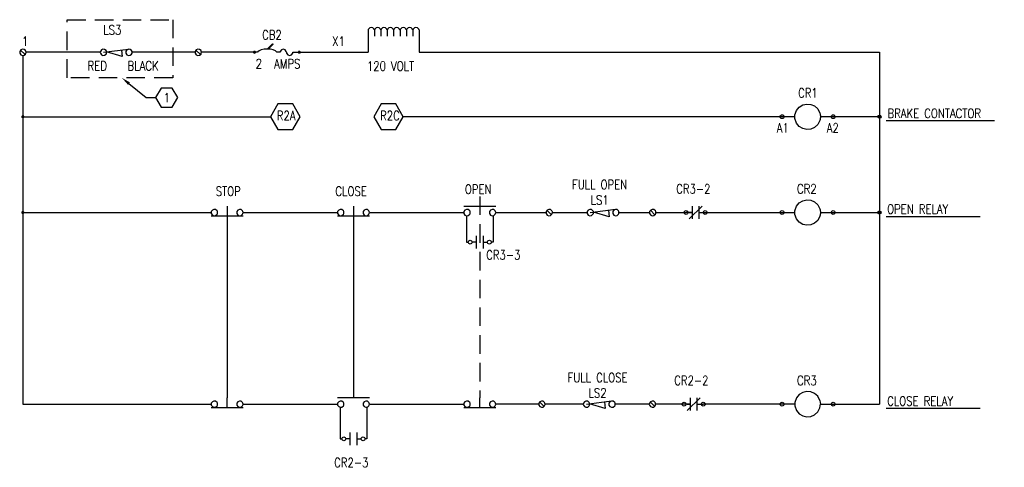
# Model space of a CAD drawing. Header units: inches. Extents: x 188.1 to 208.4, y 26.7 to 44.8.
# Tile 1 of 3: x 188.3 to 201.6, y 26.7 to 32.8. Entities that reach past the tile are written whole.
import ezdxf
from ezdxf import colors
from ezdxf.entities.mleader import LeaderData, LeaderLine
from ezdxf.enums import TextEntityAlignment as Align
from ezdxf.math import Vec2, Vec3

# ---------------------------------------------------------------- set-up
doc = ezdxf.new("R2010")
doc.units = ezdxf.units.IN
doc.header["$MEASUREMENT"] = 0
doc.linetypes.add('DASHED2', pattern=[0.375, 0.25, -0.125])
doc.linetypes.add('HIDDEN', pattern=[0.375, 0.25, -0.125])
for name, color, linetype, lineweight in [('E-ANNO-KEYN', 2, 'Continuous', 25), ('E-ANNO-TEXT', 2, 'Continuous', 25), ('E-DETL-GRPH', 3, 'Continuous', 35), ('E-DETL-GRPH-HIDD', 3, 'HIDDEN', 35)]:
    doc.layers.add(name, color=color, linetype=linetype, lineweight=lineweight)
doc.styles.add('Annotative', font='romans.shx', dxfattribs={"width": 0.8, "height": 0.125})
doc.styles.get("Standard").update_dxf_attribs({"font": 'romans.shx', "width": 0.8})

# ---------------------------------------------------------------- blocks, each defined once
blk = doc.blocks.new('KEYNOTE')
at = {"transparency": 16777216, "flags": 128}
blk.add_lwpolyline([(-0.075, 0.13), (-0.15, 0), (-0.075, -0.13), (0.075, -0.13), (0.15, 0), (0.075, 0.13)], close=True, dxfattribs=at)
at = {"transparency": 16777216, "style": 'Annotative', "width": 0.8}
blk.add_attdef('KN', text='', height=0.125, dxfattribs=at).set_placement((0, 0), align=Align.MIDDLE)

msp = doc.modelspace()

# ---------------------------------------------------------------- linework, layer by layer
at = {"lineweight": -3, "transparency": 33554559}
for points in [[(188.359, 30.193), (188.35, 30.186), (188.369, 30.174)], [(188.369, 30.197), (188.359, 30.193), (188.369, 30.174)], [(188.38, 30.193), (188.369, 30.197), (188.369, 30.174)], [(188.388, 30.186), (188.38, 30.193), (188.369, 30.174)], [(188.35, 30.186), (188.348, 30.174), (188.369, 30.174)], [(188.348, 30.174), (188.35, 30.163), (188.369, 30.174)], [(188.35, 30.163), (188.359, 30.155), (188.369, 30.174)], [(188.359, 30.155), (188.369, 30.152), (188.369, 30.174)], [(188.391, 30.174), (188.388, 30.186), (188.369, 30.174)], [(188.369, 30.152), (188.38, 30.155), (188.369, 30.174)], [(188.38, 30.155), (188.388, 30.163), (188.369, 30.174)], [(188.388, 30.163), (188.391, 30.174), (188.369, 30.174)]]:
    msp.add_solid(points, dxfattribs=at)
at = {"layer": 'E-ANNO-TEXT', "lineweight": -3}
for points in [[(200.032, 31.416), (201.494, 31.416)], [(200.032, 30.12), (201.302, 30.12)], [(200.032, 27.531), (201.302, 27.531)]]:
    msp.add_lwpolyline(points, dxfattribs=at)
at = {"layer": 'E-DETL-GRPH', "lineweight": -3}
for p, q in [((191.129, 30.261), (191.129, 27.67)), ((192.835, 30.261), (192.835, 27.67))]:
    msp.add_line(p, q, dxfattribs=at)
at = {"layer": 'E-DETL-GRPH', "linetype": 'DASHED2', "lineweight": -3}
msp.add_lwpolyline([(188.968, 32.781), (190.394, 32.781), (190.394, 31.996), (188.968, 31.996)], close=True, dxfattribs=at)
at = {"layer": 'E-DETL-GRPH', "lineweight": -3}
for points in [[(193.032, 32.643), (193.032, 32.34)], [(193.119, 32.643), (193.119, 32.557)], [(193.205, 32.643), (193.205, 32.557)], [(193.292, 32.643), (193.292, 32.557)], [(193.377, 32.643), (193.377, 32.557)], [(193.465, 32.643), (193.465, 32.557)], [(193.55, 32.643), (193.55, 32.557)], [(193.637, 32.643), (193.637, 32.557)], [(193.723, 32.643), (193.723, 32.34)], [(191.671, 32.384), (191.741, 32.455)], [(191.741, 32.455), (191.749, 32.452)], [(188.328, 32.352), (188.327, 32.34), (188.328, 32.328)], [(188.4, 32.309), (188.339, 32.371)], [(188.406, 32.317), (188.411, 32.328), (188.412, 32.34), (188.411, 32.352), (188.406, 32.363)], [(189.413, 32.34), (188.412, 32.34)], [(189.416, 32.352), (189.414, 32.34), (189.416, 32.328)], [(189.457, 32.34), (189.796, 32.383)], [(189.494, 32.317), (189.498, 32.328), (189.5, 32.34), (189.498, 32.352), (189.494, 32.363)], [(189.7, 32.369), (189.7, 32.371), (189.712, 32.282), (189.5, 32.346)], [(189.761, 32.352), (189.76, 32.34), (189.761, 32.328)], [(190.696, 32.34), (189.845, 32.34), (189.844, 32.352), (189.839, 32.363)], [(189.839, 32.317), (189.844, 32.328), (189.845, 32.34)], [(190.698, 32.352), (190.696, 32.34), (190.698, 32.328)], [(190.77, 32.309), (190.708, 32.371)], [(190.776, 32.317), (190.78, 32.328), (190.782, 32.34), (190.78, 32.352), (190.776, 32.363)], [(191.541, 32.34), (190.782, 32.34)], [(191.544, 32.346), (191.543, 32.34)], [(191.749, 32.452), (191.683, 32.383)], [(191.799, 32.34), (191.798, 32.346)], [(191.844, 32.34), (191.801, 32.34)], [(191.845, 32.351), (191.844, 32.34)], [(191.929, 32.34), (191.928, 32.351)], [(191.931, 32.34), (191.932, 32.329)], [(192.015, 32.329), (192.016, 32.34)], [(192.016, 32.34), (192.103, 32.34)], [(192.064, 32.34), (193.032, 32.34)], [(193.723, 32.34), (199.941, 32.34), (199.941, 27.584)], [(188.369, 32.297), (188.369, 27.584), (190.913, 27.584)], [(188.369, 31.469), (191.715, 31.469)], [(198.798, 31.469), (193.509, 31.469)], [(199.941, 31.469), (199.143, 31.469)], [(190.993, 30.151), (190.997, 30.161), (190.999, 30.174), (190.997, 30.186), (190.993, 30.197)], [(191.338, 30.151), (191.342, 30.161), (191.344, 30.174), (191.342, 30.186), (191.338, 30.197)], [(192.699, 30.151), (192.704, 30.161), (192.705, 30.174), (192.704, 30.186), (192.699, 30.197)], [(193.044, 30.151), (193.049, 30.161), (193.051, 30.174), (193.049, 30.186), (193.044, 30.197)], [(194.326, 30.261), (194.759, 30.261)], [(194.406, 30.151), (194.41, 30.161), (194.412, 30.174), (194.41, 30.186), (194.406, 30.197)], [(194.751, 30.151), (194.756, 30.161), (194.757, 30.174), (194.756, 30.186), (194.751, 30.197)], [(195.51, 30.143), (195.449, 30.204)], [(195.516, 30.197), (195.521, 30.186), (195.522, 30.174), (195.991, 30.174)], [(196.034, 30.174), (196.375, 30.218)], [(196.071, 30.151), (196.076, 30.161), (196.077, 30.174), (196.076, 30.186), (196.071, 30.197)], [(196.279, 30.203), (196.279, 30.206), (196.289, 30.116), (196.077, 30.18)], [(196.416, 30.151), (196.421, 30.161), (196.422, 30.174), (196.421, 30.186), (196.416, 30.197)], [(196.908, 30.143), (196.847, 30.204)], [(196.914, 30.151), (196.919, 30.161), (196.92, 30.174), (196.919, 30.186), (196.914, 30.197)], [(197.371, 30.088), (197.544, 30.261)], [(197.414, 30.088), (197.414, 30.261)], [(197.501, 30.261), (197.501, 30.088)], [(188.369, 30.174), (190.913, 30.174)], [(190.915, 30.186), (190.913, 30.174), (190.915, 30.161)], [(190.913, 30.131), (191.345, 30.131)], [(191.26, 30.186), (191.258, 30.174), (191.26, 30.161)], [(191.344, 30.174), (192.62, 30.174)], [(192.621, 30.186), (192.62, 30.174), (192.621, 30.161)], [(192.62, 30.131), (193.052, 30.131)], [(192.966, 30.186), (192.965, 30.174), (192.966, 30.161)], [(193.052, 30.174), (194.326, 30.174)], [(194.328, 30.186), (194.326, 30.174), (194.328, 30.161)], [(194.363, 30.131), (194.363, 29.774), (194.386, 29.774)], [(194.673, 30.186), (194.671, 30.174), (194.673, 30.161)], [(194.722, 30.131), (194.722, 29.774), (194.699, 29.774)], [(194.759, 30.174), (195.437, 30.174)], [(195.438, 30.186), (195.437, 30.174), (195.438, 30.161)], [(195.516, 30.151), (195.521, 30.161), (195.522, 30.174)], [(195.993, 30.186), (195.991, 30.174), (195.993, 30.161)], [(196.338, 30.186), (196.337, 30.174), (196.338, 30.161)], [(196.424, 30.174), (196.835, 30.174)], [(196.836, 30.186), (196.835, 30.174), (196.836, 30.161)], [(196.922, 30.174), (197.328, 30.174)], [(197.371, 30.174), (197.414, 30.174), (197.328, 30.174)], [(197.501, 30.174), (197.586, 30.174)], [(197.586, 30.174), (198.798, 30.174)], [(199.143, 30.174), (199.941, 30.174)], [(194.499, 29.687), (194.499, 29.86)], [(194.586, 29.86), (194.586, 29.687)], [(194.499, 29.774), (194.438, 29.774)], [(194.586, 29.774), (194.646, 29.774)], [(191.129, 27.54), (191.129, 27.67)], [(193.052, 27.67), (192.62, 27.67)], [(194.542, 27.54), (194.542, 27.67)], [(197.345, 27.497), (197.518, 27.67)], [(197.388, 27.497), (197.388, 27.67)], [(197.475, 27.67), (197.475, 27.497)], [(190.915, 27.596), (190.913, 27.584), (190.915, 27.572)], [(190.913, 27.54), (191.345, 27.54)], [(190.993, 27.561), (190.997, 27.572), (190.999, 27.584), (190.997, 27.596), (190.993, 27.607)], [(191.26, 27.596), (191.258, 27.584), (191.26, 27.572)], [(191.338, 27.561), (191.342, 27.572), (191.344, 27.584), (191.342, 27.596), (191.338, 27.607)], [(191.344, 27.584), (192.62, 27.584)], [(192.621, 27.596), (192.62, 27.584), (192.621, 27.572)], [(192.657, 27.542), (192.657, 27.115), (192.679, 27.115)], [(192.699, 27.561), (192.704, 27.572), (192.705, 27.584), (192.704, 27.596), (192.699, 27.607)], [(192.966, 27.596), (192.965, 27.584), (192.966, 27.572)], [(193.015, 27.542), (193.015, 27.115), (192.992, 27.115)], [(193.044, 27.561), (193.049, 27.572), (193.051, 27.584), (193.049, 27.596), (193.044, 27.607)], [(193.052, 27.584), (194.326, 27.584)], [(194.328, 27.596), (194.326, 27.584), (194.328, 27.572)], [(194.326, 27.54), (194.759, 27.54)], [(194.406, 27.561), (194.41, 27.572), (194.412, 27.584), (194.41, 27.596), (194.406, 27.607)], [(194.673, 27.596), (194.671, 27.584), (194.673, 27.572)], [(194.751, 27.561), (194.756, 27.572), (194.757, 27.584), (194.756, 27.596), (194.751, 27.607)], [(195.336, 27.584), (194.759, 27.584)], [(195.339, 27.596), (195.338, 27.584), (195.339, 27.572)], [(195.411, 27.553), (195.35, 27.615)], [(195.417, 27.561), (195.422, 27.572), (195.423, 27.584), (195.422, 27.596), (195.417, 27.607)], [(195.938, 27.584), (195.423, 27.584)], [(195.941, 27.596), (195.94, 27.584), (195.941, 27.572)], [(195.982, 27.584), (196.321, 27.627)], [(196.019, 27.561), (196.024, 27.572), (196.025, 27.584), (196.024, 27.596), (196.019, 27.607)], [(196.225, 27.613), (196.225, 27.615), (196.237, 27.524), (196.025, 27.589)], [(196.286, 27.596), (196.285, 27.584), (196.286, 27.572)], [(196.364, 27.561), (196.369, 27.572), (196.37, 27.584), (196.369, 27.596), (196.364, 27.607)], [(196.832, 27.584), (196.37, 27.584)], [(196.833, 27.596), (196.832, 27.584), (196.833, 27.572)], [(196.905, 27.553), (196.844, 27.615)], [(196.911, 27.561), (196.916, 27.572), (196.917, 27.584), (196.916, 27.596), (196.911, 27.607)], [(197.388, 27.584), (197.301, 27.584), (196.917, 27.584)], [(197.345, 27.584), (197.388, 27.584)], [(197.475, 27.584), (197.561, 27.584)], [(198.798, 27.584), (197.561, 27.584)], [(198.8, 27.608), (198.798, 27.584), (198.8, 27.56)], [(199.136, 27.633), (199.142, 27.608), (199.143, 27.584), (199.941, 27.584)], [(199.136, 27.535), (199.142, 27.56), (199.143, 27.584)], [(192.792, 27.028), (192.792, 27.201)], [(192.879, 27.201), (192.879, 27.028)], [(192.792, 27.115), (192.731, 27.115)], [(192.879, 27.115), (192.939, 27.115)]]:
    msp.add_lwpolyline(points, dxfattribs=at)
for points in [[(192.015, 31.297), (192.114, 31.469), (192.015, 31.642), (191.815, 31.642), (191.715, 31.469), (191.815, 31.297)], [(193.408, 31.297), (193.509, 31.469), (193.408, 31.642), (193.209, 31.642), (193.11, 31.469), (193.209, 31.297)]]:
    msp.add_lwpolyline(points, close=True, dxfattribs=at)
for centre, radius in [((198.625, 31.469), 0.026), ((199.316, 31.469), 0.026), ((199.941, 31.469), 0.0215), ((197.328, 30.174), 0.026), ((197.586, 30.174), 0.026), ((198.625, 30.174), 0.026), ((199.316, 30.174), 0.026), ((199.941, 30.174), 0.0215), ((194.412, 29.774), 0.026), ((194.671, 29.774), 0.026), ((197.301, 27.584), 0.026), ((197.561, 27.584), 0.026), ((198.625, 27.584), 0.026), ((199.316, 27.584), 0.026), ((192.705, 27.115), 0.026), ((192.965, 27.115), 0.026)]:
    msp.add_circle(centre, radius, dxfattribs=at)
for points, knots in [([(193.116, 32.643), (193.115, 32.646), (193.114, 32.65), (193.113, 32.653), (193.093, 32.684), (193.057, 32.684), (193.037, 32.653), (193.036, 32.65), (193.035, 32.646), (193.034, 32.643)], [0, 0, 0, 0, 1, 1, 1, 2, 2, 2, 3, 3, 3, 3]), ([(193.203, 32.643), (193.202, 32.646), (193.201, 32.65), (193.2, 32.653), (193.18, 32.684), (193.144, 32.684), (193.124, 32.653), (193.123, 32.65), (193.122, 32.646), (193.121, 32.643)], [0, 0, 0, 0, 1, 1, 1, 2, 2, 2, 3, 3, 3, 3]), ([(193.289, 32.643), (193.288, 32.646), (193.287, 32.65), (193.286, 32.653), (193.265, 32.684), (193.23, 32.684), (193.209, 32.653), (193.208, 32.65), (193.207, 32.646), (193.206, 32.643)], [0, 0, 0, 0, 1, 1, 1, 2, 2, 2, 3, 3, 3, 3]), ([(193.376, 32.643), (193.375, 32.646), (193.374, 32.65), (193.373, 32.653), (193.352, 32.684), (193.317, 32.684), (193.296, 32.653), (193.295, 32.65), (193.294, 32.646), (193.293, 32.643)], [0, 0, 0, 0, 1, 1, 1, 2, 2, 2, 3, 3, 3, 3]), ([(193.461, 32.643), (193.46, 32.646), (193.459, 32.65), (193.458, 32.653), (193.438, 32.684), (193.403, 32.684), (193.382, 32.653), (193.381, 32.65), (193.38, 32.646), (193.379, 32.643)], [0, 0, 0, 0, 1, 1, 1, 2, 2, 2, 3, 3, 3, 3]), ([(193.549, 32.643), (193.548, 32.646), (193.547, 32.65), (193.546, 32.653), (193.525, 32.684), (193.49, 32.684), (193.469, 32.653), (193.468, 32.65), (193.467, 32.646), (193.466, 32.643)], [0, 0, 0, 0, 1, 1, 1, 2, 2, 2, 3, 3, 3, 3]), ([(193.634, 32.643), (193.633, 32.646), (193.632, 32.65), (193.631, 32.653), (193.61, 32.684), (193.575, 32.684), (193.555, 32.653), (193.554, 32.65), (193.553, 32.646), (193.552, 32.643)], [0, 0, 0, 0, 1, 1, 1, 2, 2, 2, 3, 3, 3, 3]), ([(193.721, 32.643), (193.72, 32.646), (193.719, 32.65), (193.718, 32.653), (193.698, 32.684), (193.662, 32.684), (193.642, 32.653), (193.641, 32.65), (193.64, 32.646), (193.639, 32.643)], [0, 0, 0, 0, 1, 1, 1, 2, 2, 2, 3, 3, 3, 3]), ([(198.8, 31.445), (198.83, 31.262), (199.08, 31.243), (199.136, 31.42), (199.138, 31.428), (199.14, 31.437), (199.142, 31.445), (199.142, 31.453), (199.143, 31.461), (199.143, 31.469), (199.143, 31.477), (199.142, 31.485), (199.142, 31.494), (199.14, 31.502), (199.138, 31.51), (199.136, 31.518), (199.08, 31.695), (198.83, 31.676), (198.8, 31.494), (198.799, 31.485), (198.799, 31.477), (198.798, 31.469), (198.799, 31.461), (198.799, 31.453), (198.8, 31.445)], [0, 0, 0, 0, 1, 1, 1, 2, 2, 2, 3, 3, 3, 4, 4, 4, 5, 5, 5, 6, 6, 6, 7, 7, 7, 8, 8, 8, 8]), ([(199.136, 30.223), (199.08, 30.4), (198.83, 30.381), (198.8, 30.198), (198.799, 30.19), (198.799, 30.182), (198.798, 30.174), (198.799, 30.165), (198.799, 30.157), (198.8, 30.149), (198.83, 29.966), (199.08, 29.948), (199.136, 30.125), (199.138, 30.133), (199.14, 30.141), (199.142, 30.149), (199.142, 30.157), (199.143, 30.165), (199.143, 30.174), (199.143, 30.182), (199.142, 30.19), (199.142, 30.198), (199.14, 30.206), (199.138, 30.214), (199.136, 30.223)], [0, 0, 0, 0, 1, 1, 1, 2, 2, 2, 3, 3, 3, 4, 4, 4, 5, 5, 5, 6, 6, 6, 7, 7, 7, 8, 8, 8, 8])]:
    msp.add_open_spline(points, degree=3, knots=knots, dxfattribs=at)
for points in [[(188.406, 32.363), (188.384, 32.394), (188.341, 32.387), (188.328, 32.352)], [(188.328, 32.328), (188.341, 32.293), (188.384, 32.286), (188.406, 32.317)], [(189.494, 32.363), (189.471, 32.394), (189.428, 32.387), (189.416, 32.352)], [(189.416, 32.328), (189.428, 32.293), (189.471, 32.286), (189.494, 32.317)], [(189.839, 32.363), (189.817, 32.394), (189.774, 32.387), (189.761, 32.352)], [(189.761, 32.328), (189.774, 32.293), (189.817, 32.286), (189.839, 32.317)], [(190.776, 32.363), (190.753, 32.394), (190.71, 32.387), (190.698, 32.352)], [(190.698, 32.328), (190.71, 32.293), (190.753, 32.286), (190.776, 32.317)], [(191.798, 32.346), (191.773, 32.395), (191.569, 32.395), (191.544, 32.346)], [(191.928, 32.351), (191.917, 32.393), (191.856, 32.393), (191.845, 32.351)], [(191.932, 32.329), (191.943, 32.287), (192.004, 32.287), (192.015, 32.329)], [(190.993, 30.197), (190.97, 30.227), (190.927, 30.221), (190.915, 30.186)], [(191.338, 30.197), (191.316, 30.227), (191.272, 30.221), (191.26, 30.186)], [(192.699, 30.197), (192.677, 30.227), (192.634, 30.221), (192.621, 30.186)], [(193.044, 30.197), (193.022, 30.227), (192.979, 30.221), (192.966, 30.186)], [(194.406, 30.197), (194.383, 30.227), (194.34, 30.221), (194.328, 30.186)], [(194.751, 30.197), (194.729, 30.227), (194.686, 30.221), (194.673, 30.186)], [(195.516, 30.197), (195.494, 30.227), (195.451, 30.221), (195.438, 30.186)], [(196.071, 30.197), (196.049, 30.227), (196.006, 30.221), (195.993, 30.186)], [(196.416, 30.197), (196.394, 30.227), (196.351, 30.221), (196.338, 30.186)], [(196.914, 30.197), (196.892, 30.227), (196.849, 30.221), (196.836, 30.186)], [(190.915, 30.161), (190.927, 30.126), (190.97, 30.12), (190.993, 30.151)], [(191.26, 30.161), (191.272, 30.126), (191.316, 30.12), (191.338, 30.151)], [(192.621, 30.161), (192.634, 30.126), (192.677, 30.12), (192.699, 30.151)], [(192.966, 30.161), (192.979, 30.126), (193.022, 30.12), (193.044, 30.151)], [(194.328, 30.161), (194.34, 30.126), (194.383, 30.12), (194.406, 30.151)], [(194.673, 30.161), (194.686, 30.126), (194.729, 30.12), (194.751, 30.151)], [(195.438, 30.161), (195.451, 30.126), (195.494, 30.12), (195.516, 30.151)], [(195.993, 30.161), (196.006, 30.126), (196.049, 30.12), (196.071, 30.151)], [(196.338, 30.161), (196.351, 30.126), (196.394, 30.12), (196.416, 30.151)], [(196.836, 30.161), (196.849, 30.126), (196.892, 30.12), (196.914, 30.151)], [(199.136, 27.633), (199.08, 27.81), (198.83, 27.791), (198.8, 27.608)], [(190.993, 27.607), (190.97, 27.638), (190.927, 27.631), (190.915, 27.596)], [(190.915, 27.572), (190.927, 27.537), (190.97, 27.53), (190.993, 27.561)], [(191.338, 27.607), (191.316, 27.638), (191.272, 27.631), (191.26, 27.596)], [(191.26, 27.572), (191.272, 27.537), (191.316, 27.53), (191.338, 27.561)], [(192.699, 27.607), (192.677, 27.638), (192.634, 27.631), (192.621, 27.596)], [(192.621, 27.572), (192.634, 27.537), (192.677, 27.53), (192.699, 27.561)], [(193.044, 27.607), (193.022, 27.638), (192.979, 27.631), (192.966, 27.596)], [(192.966, 27.572), (192.979, 27.537), (193.022, 27.53), (193.044, 27.561)], [(194.406, 27.607), (194.383, 27.638), (194.34, 27.631), (194.328, 27.596)], [(194.328, 27.572), (194.34, 27.537), (194.383, 27.53), (194.406, 27.561)], [(194.751, 27.607), (194.729, 27.638), (194.686, 27.631), (194.673, 27.596)], [(194.673, 27.572), (194.686, 27.537), (194.729, 27.53), (194.751, 27.561)], [(195.417, 27.607), (195.395, 27.638), (195.352, 27.631), (195.339, 27.596)], [(195.339, 27.572), (195.352, 27.537), (195.395, 27.53), (195.417, 27.561)], [(196.019, 27.607), (195.997, 27.638), (195.954, 27.631), (195.941, 27.596)], [(195.941, 27.572), (195.954, 27.537), (195.997, 27.53), (196.019, 27.561)], [(196.364, 27.607), (196.342, 27.638), (196.299, 27.631), (196.286, 27.596)], [(196.286, 27.572), (196.299, 27.537), (196.342, 27.53), (196.364, 27.561)], [(196.911, 27.607), (196.889, 27.638), (196.846, 27.631), (196.833, 27.596)], [(196.833, 27.572), (196.846, 27.537), (196.889, 27.53), (196.911, 27.561)], [(198.8, 27.56), (198.83, 27.377), (199.08, 27.358), (199.136, 27.535)]]:
    msp.add_open_spline(points, degree=3, dxfattribs=at)
at = {"layer": 'E-DETL-GRPH', "lineweight": -3, "transparency": 33554559}
for points in [[(191.48, 32.351), (191.477, 32.34), (191.498, 32.34)], [(191.477, 32.34), (191.48, 32.329), (191.498, 32.34)], [(191.488, 32.36), (191.48, 32.351), (191.498, 32.34)], [(191.48, 32.329), (191.488, 32.322), (191.498, 32.34)], [(191.498, 32.361), (191.488, 32.36), (191.498, 32.34)], [(191.488, 32.322), (191.498, 32.319), (191.498, 32.34)], [(191.509, 32.36), (191.498, 32.361), (191.498, 32.34)], [(191.517, 32.351), (191.509, 32.36), (191.498, 32.34)], [(191.52, 32.34), (191.517, 32.351), (191.498, 32.34)], [(191.498, 32.319), (191.509, 32.322), (191.498, 32.34)], [(191.509, 32.322), (191.517, 32.329), (191.498, 32.34)], [(191.517, 32.329), (191.52, 32.34), (191.498, 32.34)], [(192.085, 32.351), (192.082, 32.34), (192.103, 32.34)], [(192.082, 32.34), (192.085, 32.329), (192.103, 32.34)], [(192.093, 32.36), (192.085, 32.351), (192.103, 32.34)], [(192.085, 32.329), (192.093, 32.322), (192.103, 32.34)], [(192.103, 32.361), (192.093, 32.36), (192.103, 32.34)], [(192.093, 32.322), (192.103, 32.319), (192.103, 32.34)], [(192.114, 32.36), (192.103, 32.361), (192.103, 32.34)], [(192.122, 32.351), (192.114, 32.36), (192.103, 32.34)], [(192.125, 32.34), (192.122, 32.351), (192.103, 32.34)], [(192.103, 32.319), (192.114, 32.322), (192.103, 32.34)], [(192.114, 32.322), (192.122, 32.329), (192.103, 32.34)], [(192.122, 32.329), (192.125, 32.34), (192.103, 32.34)], [(188.35, 31.48), (188.348, 31.469), (188.369, 31.469)], [(188.348, 31.469), (188.35, 31.458), (188.369, 31.469)], [(188.359, 31.489), (188.35, 31.48), (188.369, 31.469)], [(188.35, 31.458), (188.359, 31.451), (188.369, 31.469)], [(188.369, 31.492), (188.359, 31.489), (188.369, 31.469)], [(188.359, 31.451), (188.369, 31.448), (188.369, 31.469)], [(188.38, 31.489), (188.369, 31.492), (188.369, 31.469)], [(188.388, 31.48), (188.38, 31.489), (188.369, 31.469)], [(188.391, 31.469), (188.388, 31.48), (188.369, 31.469)], [(188.369, 31.448), (188.38, 31.451), (188.369, 31.469)], [(188.38, 31.451), (188.388, 31.458), (188.369, 31.469)], [(188.388, 31.458), (188.391, 31.469), (188.369, 31.469)]]:
    msp.add_solid(points, dxfattribs=at)
at = {"layer": 'E-DETL-GRPH-HIDD', "lineweight": -3}
msp.add_line((194.542, 30.391), (194.542, 27.67), dxfattribs=at)

# ---------------------------------------------------------------- texts
at = {"layer": 'E-ANNO-TEXT', "lineweight": -3, "char_height": 0.125, "style": 'Annotative'}
for s, insert, attachment_point in [('LS3', (189.456, 32.58), 7), ('1', (188.356, 32.427), 7), ('CB2', (191.601, 32.513), 7), ('X1', (192.548, 32.427), 7), ('RED', (189.244, 32.094), 7), ('BLACK', (189.784, 32.095), 7), ('2', (191.514, 32.123), 7), ('AMPS', (191.763, 32.123), 7), ('120 VOLT', (193.017, 32.091), 7), ('CR1', (198.842, 31.728), 7), ('R2A', (191.8, 31.422), 7), ('R2C', (193.195, 31.422), 7), ('BRAKE CONTACTOR', (200.049, 31.452), 7), ('A1', (198.554, 31.257), 7), ('A2', (199.229, 31.257), 7), ('CR3-2', (197.195, 30.432), 7), ('CR2', (198.827, 30.432), 7), ('STOP', (190.975, 30.4), 7), ('CLOSE', (192.591, 30.4), 7), ('OPEN', (194.34, 30.426), 7), ('OPEN RELAY', (200.044, 30.158), 7), ('CR3-3', (194.628, 29.538), 7), ('CR2-2', (197.169, 27.842), 7), ('CR3', (198.827, 27.841), 7), ('CLOSE RELAY', (200.045, 27.562), 7), ('CR2-3', (192.574, 26.857), 1)]:
    msp.add_mtext(s, dxfattribs=dict(at, insert=insert, attachment_point=attachment_point))
at = {"layer": 'E-ANNO-TEXT', "lineweight": -3, "insert": (196.161, 30.614), "char_height": 0.125, "width": 0.87731, "attachment_point": 2, "line_spacing_factor": 0.667606, "style": 'Annotative'}
msp.add_mtext('\\pxsm1;FULL OPEN {\\H0.99948x;LS1}', dxfattribs=at)
at = {"layer": 'E-ANNO-TEXT', "lineweight": -3, "insert": (196.133, 28.005), "char_height": 0.125, "width": 0.95516, "attachment_point": 2, "style": 'Annotative'}
msp.add_mtext('FULL CLOSE LS2', dxfattribs=at)

# ---------------------------------------------------------------- leaders
at = {"layer": 'E-ANNO-KEYN', "lineweight": -3}
ml = msp.add_multileader_block('Standard', dxfattribs=at)
ml.set_content('KEYNOTE', color=256)
ml.set_attribute('KN', '1', width=0)
ml.set_leader_properties(color=1, linetype='ByLayer', lineweight=-1)
ml.build(insert=Vec2(0, 0))
ml.multileader.update_dxf_attribs({"text_right_attachment_type": 6, "dogleg_length": 0.13, "arrow_head_size": 0.125})
ctx = ml.context
ctx.base_point, ctx.char_height, ctx.arrow_head_size, ctx.landing_gap_size, ctx.plane_origin = Vec3(190.163, 31.727), 0.00141, 0.125, 0.000703, Vec3(222.139, 39.357)
ctx.right_attachment = 6
notes = []
notes.append((ctx, [(1, (1, 1, 0), (190.033, 31.727), (1, 0), 0.13, [(0, [(189.706, 31.996)], 0, [])])]))
ctx.block.insert = Vec3(190.313, 31.727)
for ctx, leaders in notes:
    for number, flags, end, landing, length, lines in leaders:
        leader = LeaderData()
        leader.index, (leader.has_last_leader_line, leader.has_dogleg_vector, leader.attachment_direction) = number, flags
        leader.last_leader_point, leader.dogleg_vector, leader.dogleg_length = Vec3(end), Vec3(landing), length
        for number, points, colour, breaks in lines:
            line = LeaderLine()
            line.index, line.vertices, line.color, line.breaks = number, Vec3.list(points), colors.encode_raw_color(colour), breaks
            leader.lines.append(line)
        ctx.leaders.append(leader)

doc.saveas('drawing.dxf')
